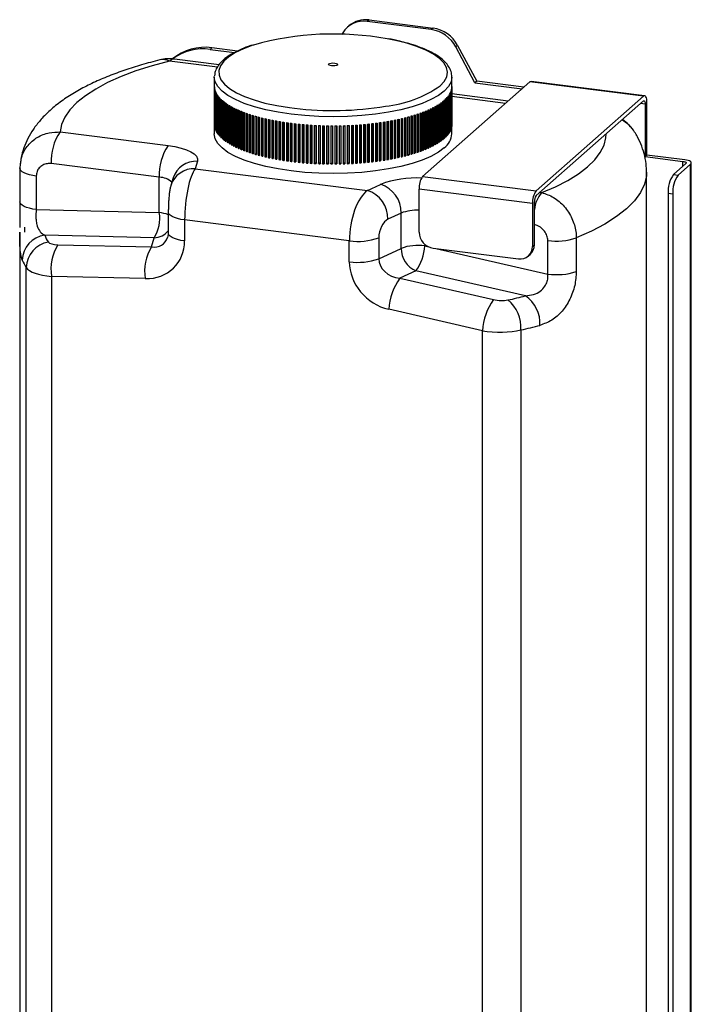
# Model space of a CAD drawing. Header units: millimetres. Extents: x 52 to 248, y 15 to 200.
# Tile 5 of 5: x 204 to 248, y 89 to 153. Entities that reach past the tile are written whole.
import ezdxf

# ---------------------------------------------------------------- set-up
doc = ezdxf.new("R2010")
doc.units = ezdxf.units.MM

msp = doc.modelspace()

# ---------------------------------------------------------------- linework, layer by layer
at = {"color": 7, "linetype": 'Continuous', "lineweight": 25}
for p, q in [((226.709, 153.418), (226.591, 153.314)), ((230.809, 152.783), (226.591, 153.314)), ((226.709, 153.418), (230.926, 152.887)), ((225.386, 153.033), (225.269, 152.929)), ((230.926, 152.887), (230.809, 152.783)), ((224.971, 152.576), (224.903, 152.465)), ((216.346, 151.581), (216.228, 151.477)), ((216.228, 151.477), (217.844, 151.274)), ((218.04, 151.368), (216.346, 151.581)), ((232.547, 151.74), (232.429, 151.636)), ((233.689, 149.277), (232.429, 151.636)), ((232.547, 151.74), (233.807, 149.381)), ((216.707, 150.31), (213.554, 150.707)), ((216.824, 150.468), (213.887, 150.838)), ((216.506, 149.647), (216.508, 149.706)), ((216.506, 149.647), (216.506, 145.903)), ((232.173, 145.903), (232.173, 149.647)), ((233.807, 149.381), (233.689, 149.277)), ((236.925, 148.988), (233.807, 149.381)), ((244.879, 148.421), (237.396, 149.363)), ((216.507, 149.007), (216.507, 146.493)), ((216.51, 148.967), (216.51, 146.453)), ((216.516, 148.916), (216.516, 146.402)), ((216.523, 148.876), (216.523, 146.362)), ((216.534, 148.825), (216.534, 146.311)), ((216.545, 148.785), (216.545, 146.271)), ((216.562, 148.734), (216.562, 146.22)), ((216.577, 148.695), (216.577, 146.18)), ((230.242, 143.094), (237.313, 149.331)), ((232.112, 148.721), (232.112, 146.207)), ((232.126, 148.761), (232.126, 146.247)), ((232.141, 148.812), (232.141, 146.298)), ((232.151, 148.852), (232.151, 146.338)), ((232.161, 148.903), (232.161, 146.389)), ((232.167, 148.943), (232.167, 146.429)), ((232.171, 148.994), (232.171, 146.48)), ((232.173, 149.034), (232.173, 146.52)), ((233.689, 149.277), (236.807, 148.885)), ((244.796, 148.388), (237.313, 149.331)), ((216.6, 148.644), (216.6, 146.13)), ((216.619, 148.604), (216.619, 146.09)), ((216.646, 148.554), (216.646, 146.04)), ((216.67, 148.515), (216.67, 146.001)), ((216.703, 148.465), (216.703, 145.951)), ((216.73, 148.426), (216.73, 145.912)), ((216.768, 148.376), (216.768, 145.862)), ((216.8, 148.338), (216.8, 145.824)), ((216.843, 148.289), (216.843, 145.775)), ((216.878, 148.251), (216.878, 145.736)), ((216.927, 148.202), (216.927, 145.688)), ((216.966, 148.164), (216.966, 145.65)), ((217.019, 148.116), (217.019, 145.602)), ((217.063, 148.079), (217.063, 145.565)), ((231.589, 148.057), (231.589, 145.542)), ((231.646, 148.104), (231.646, 145.59)), ((231.688, 148.141), (231.688, 145.627)), ((231.74, 148.19), (231.74, 145.675)), ((231.778, 148.228), (231.778, 145.713)), ((231.825, 148.276), (231.825, 145.762)), ((231.859, 148.315), (231.859, 145.8)), ((231.901, 148.364), (231.901, 145.85)), ((231.931, 148.402), (231.931, 145.888)), ((231.968, 148.452), (231.968, 145.938)), ((231.994, 148.491), (231.994, 145.977)), ((232.025, 148.541), (232.025, 146.027)), ((232.047, 148.581), (232.047, 146.066)), ((232.073, 148.631), (232.073, 146.117)), ((232.092, 148.671), (232.092, 146.156)), ((235.88, 148.067), (232.173, 148.535)), ((235.708, 147.916), (232.173, 148.361)), ((244.796, 148.388), (237.725, 142.152)), ((237.725, 141.837), (244.796, 148.074)), ((217.121, 148.032), (217.121, 145.518)), ((217.169, 147.995), (217.169, 145.481)), ((217.232, 147.948), (217.232, 145.434)), ((217.283, 147.912), (217.283, 145.398)), ((217.351, 147.866), (217.351, 145.352)), ((217.406, 147.831), (217.406, 145.317)), ((217.479, 147.786), (217.479, 145.272)), ((217.538, 147.751), (217.538, 145.237)), ((217.615, 147.707), (217.615, 145.193)), ((217.677, 147.673), (217.677, 145.158)), ((217.759, 147.629), (217.759, 145.115)), ((217.825, 147.596), (217.825, 145.082)), ((217.912, 147.554), (217.912, 145.039)), ((217.981, 147.521), (217.981, 145.007)), ((218.072, 147.48), (218.072, 144.966)), ((218.144, 147.448), (218.144, 144.934)), ((218.24, 147.408), (218.24, 144.894)), ((230.415, 147.398), (230.415, 144.883)), ((230.49, 147.429), (230.49, 144.915)), ((230.584, 147.469), (230.584, 144.955)), ((230.655, 147.501), (230.655, 144.987)), ((230.745, 147.543), (230.745, 145.029)), ((230.813, 147.576), (230.813, 145.062)), ((230.898, 147.618), (230.898, 145.104)), ((230.963, 147.652), (230.963, 145.138)), ((231.044, 147.695), (231.044, 145.181)), ((231.105, 147.73), (231.105, 145.216)), ((231.181, 147.774), (231.181, 145.26)), ((231.239, 147.809), (231.239, 145.295)), ((231.31, 147.855), (231.31, 145.34)), ((231.364, 147.89), (231.364, 145.376)), ((231.431, 147.936), (231.431, 145.422)), ((231.481, 147.973), (231.481, 145.459)), ((231.542, 148.02), (231.542, 145.505)), ((244.914, 147.863), (244.602, 147.902)), ((244.914, 147.863), (244.914, 144.406)), ((245.032, 144.51), (245.032, 147.967)), ((218.316, 147.377), (218.316, 144.863)), ((218.415, 147.338), (218.415, 144.824)), ((218.494, 147.308), (218.494, 144.794)), ((218.597, 147.27), (218.597, 144.756)), ((218.68, 147.241), (218.68, 144.727)), ((218.787, 147.204), (218.787, 144.69)), ((218.872, 147.176), (218.872, 144.662)), ((218.983, 147.141), (218.983, 144.627)), ((219.071, 147.114), (219.071, 144.599)), ((219.186, 147.08), (219.186, 144.565)), ((219.277, 147.053), (219.277, 144.539)), ((219.395, 147.021), (219.395, 144.507)), ((219.488, 146.996), (219.488, 144.482)), ((219.61, 146.965), (219.61, 144.45)), ((219.706, 146.941), (219.706, 144.426)), ((219.83, 146.911), (219.83, 144.397)), ((219.925, 146.889), (219.925, 144.442)), ((219.929, 146.888), (219.929, 144.374)), ((220.057, 146.86), (220.057, 144.345)), ((220.147, 146.84), (220.147, 144.392)), ((220.158, 146.838), (220.158, 144.324)), ((220.288, 146.811), (220.288, 144.297)), ((220.373, 146.794), (220.373, 144.345)), ((220.391, 146.791), (220.391, 144.277)), ((220.525, 146.765), (220.525, 144.251)), ((220.605, 146.751), (220.605, 144.3)), ((220.63, 146.746), (220.63, 144.232)), ((228.12, 146.759), (228.12, 144.245)), ((228.143, 146.763), (228.143, 144.313)), ((228.225, 146.779), (228.225, 144.264)), ((228.357, 146.804), (228.357, 144.29)), ((228.373, 146.808), (228.373, 144.358)), ((228.46, 146.825), (228.46, 144.311)), ((228.589, 146.852), (228.589, 144.338)), ((228.598, 146.854), (228.598, 144.407)), ((228.69, 146.874), (228.69, 144.36)), ((228.816, 146.903), (228.816, 144.389)), ((228.818, 146.904), (228.818, 144.457)), ((228.914, 146.926), (228.914, 144.412)), ((229.038, 146.957), (229.038, 144.442)), ((229.134, 146.981), (229.134, 144.467)), ((229.254, 147.013), (229.254, 144.498)), ((229.347, 147.038), (229.347, 144.524)), ((229.464, 147.071), (229.464, 144.557)), ((229.554, 147.097), (229.554, 144.583)), ((229.667, 147.132), (229.667, 144.618)), ((229.755, 147.159), (229.755, 144.645)), ((229.865, 147.195), (229.865, 144.681)), ((229.949, 147.223), (229.949, 144.709)), ((230.055, 147.26), (230.055, 144.746)), ((230.136, 147.29), (230.136, 144.776)), ((230.239, 147.328), (230.239, 144.814)), ((230.317, 147.358), (230.317, 144.844)), ((216.507, 146.493), (216.51, 146.493)), ((216.516, 146.402), (216.523, 146.402)), ((216.534, 146.311), (216.545, 146.311)), ((216.562, 146.22), (216.577, 146.221)), ((216.6, 146.13), (216.619, 146.131)), ((220.766, 146.722), (220.766, 144.208)), ((220.841, 146.71), (220.841, 144.258)), ((220.873, 146.704), (220.873, 144.19)), ((221.011, 146.682), (221.011, 144.168)), ((221.081, 146.671), (221.081, 144.218)), ((221.12, 146.665), (221.12, 144.151)), ((221.261, 146.645), (221.261, 144.131)), ((221.325, 146.636), (221.325, 144.182)), ((221.371, 146.629), (221.371, 144.115)), ((221.514, 146.611), (221.514, 144.096)), ((221.573, 146.603), (221.573, 144.148)), ((221.626, 146.596), (221.626, 144.082)), ((221.771, 146.579), (221.771, 144.065)), ((221.824, 146.573), (221.824, 144.118)), ((221.884, 146.566), (221.884, 144.052)), ((222.031, 146.551), (222.031, 144.037)), ((222.078, 146.546), (222.078, 144.09)), ((222.145, 146.539), (222.145, 144.025)), ((222.293, 146.525), (222.293, 144.011)), ((222.335, 146.522), (222.335, 144.065)), ((222.409, 146.515), (222.409, 144.001)), ((222.558, 146.503), (222.558, 143.989)), ((222.595, 146.5), (222.595, 144.043)), ((222.675, 146.494), (222.675, 143.98)), ((222.826, 146.484), (222.826, 143.97)), ((222.857, 146.482), (222.857, 144.024)), ((222.944, 146.477), (222.944, 143.962)), ((223.095, 146.468), (223.095, 143.954)), ((223.12, 146.467), (223.12, 144.009)), ((223.213, 146.462), (223.213, 143.948)), ((223.365, 146.455), (223.365, 143.941)), ((223.385, 146.454), (223.385, 143.996)), ((223.485, 146.45), (223.485, 143.936)), ((223.637, 146.445), (223.637, 143.931)), ((223.651, 146.445), (223.651, 143.986)), ((223.757, 146.442), (223.757, 143.928)), ((223.91, 146.439), (223.91, 143.925)), ((223.918, 146.439), (223.918, 143.98)), ((224.03, 146.437), (224.03, 143.923)), ((224.183, 146.435), (224.183, 143.921)), ((224.185, 146.435), (224.185, 143.977)), ((224.303, 146.435), (224.303, 143.921)), ((224.457, 146.435), (224.457, 143.921)), ((224.573, 146.436), (224.573, 143.977)), ((224.577, 146.436), (224.577, 143.922)), ((224.73, 146.438), (224.73, 143.924)), ((224.84, 146.44), (224.84, 143.982)), ((224.85, 146.44), (224.85, 143.926)), ((225.003, 146.444), (225.003, 143.93)), ((225.107, 146.447), (225.107, 143.989)), ((225.122, 146.448), (225.122, 143.934)), ((225.275, 146.453), (225.275, 143.939)), ((225.373, 146.458), (225.373, 143.999)), ((225.394, 146.459), (225.394, 143.944)), ((225.546, 146.466), (225.546, 143.952)), ((225.637, 146.471), (225.637, 144.013)), ((225.664, 146.472), (225.664, 143.958)), ((225.815, 146.482), (225.815, 143.967)), ((225.9, 146.487), (225.9, 144.03)), ((225.933, 146.489), (225.933, 143.975)), ((226.083, 146.5), (226.083, 143.986)), ((226.161, 146.506), (226.161, 144.049)), ((226.199, 146.509), (226.199, 143.995)), ((226.348, 146.522), (226.348, 144.008)), ((226.42, 146.529), (226.42, 144.072)), ((226.464, 146.533), (226.464, 144.018)), ((226.611, 146.547), (226.611, 144.033)), ((226.676, 146.554), (226.676, 144.098)), ((226.726, 146.559), (226.726, 144.045)), ((226.871, 146.575), (226.871, 144.061)), ((226.93, 146.582), (226.93, 144.126)), ((226.985, 146.588), (226.985, 144.074)), ((227.128, 146.606), (227.128, 144.092)), ((227.18, 146.612), (227.18, 144.158)), ((227.24, 146.62), (227.24, 144.106)), ((227.382, 146.64), (227.382, 144.126)), ((227.427, 146.646), (227.427, 144.192)), ((227.492, 146.656), (227.492, 144.141)), ((227.632, 146.677), (227.632, 144.163)), ((227.67, 146.682), (227.67, 144.23)), ((227.741, 146.694), (227.741, 144.18)), ((227.878, 146.716), (227.878, 144.202)), ((227.909, 146.722), (227.909, 144.27)), ((227.985, 146.735), (227.985, 144.221)), ((232.073, 146.157), (232.092, 146.156)), ((232.112, 146.247), (232.126, 146.247)), ((232.141, 146.338), (232.151, 146.338)), ((232.161, 146.429), (232.167, 146.429)), ((232.171, 146.52), (232.173, 146.52)), ((206.344, 146.032), (213.466, 145.135)), ((216.646, 146.04), (216.67, 146.042)), ((216.703, 145.951), (216.73, 145.953)), ((216.768, 145.862), (216.8, 145.865)), ((216.843, 145.775), (216.878, 145.778)), ((216.927, 145.688), (216.966, 145.692)), ((217.019, 145.602), (217.063, 145.608)), ((217.121, 145.518), (217.169, 145.524)), ((217.232, 145.434), (217.283, 145.442)), ((231.431, 145.466), (231.481, 145.459)), ((231.542, 145.549), (231.589, 145.542)), ((231.646, 145.633), (231.688, 145.627)), ((231.74, 145.718), (231.778, 145.713)), ((231.825, 145.804), (231.859, 145.8)), ((231.901, 145.891), (231.931, 145.888)), ((231.968, 145.979), (231.994, 145.977)), ((232.025, 146.068), (232.047, 146.066)), ((217.351, 145.352), (217.406, 145.362)), ((217.479, 145.272), (217.538, 145.283)), ((217.615, 145.193), (217.677, 145.205)), ((217.759, 145.115), (217.825, 145.13)), ((217.912, 145.039), (217.981, 145.056)), ((218.072, 144.966), (218.144, 144.984)), ((218.24, 144.894), (218.316, 144.914)), ((218.415, 144.824), (218.494, 144.847)), ((230.055, 144.801), (230.136, 144.776)), ((230.239, 144.867), (230.317, 144.844)), ((230.415, 144.935), (230.49, 144.915)), ((230.584, 145.005), (230.655, 144.987)), ((230.745, 145.077), (230.813, 145.062)), ((230.898, 145.152), (230.963, 145.138)), ((231.044, 145.228), (231.105, 145.216)), ((231.181, 145.306), (231.239, 145.295)), ((231.31, 145.385), (231.364, 145.376)), ((218.597, 144.756), (218.68, 144.782)), ((218.787, 144.69), (218.872, 144.719)), ((218.983, 144.627), (219.071, 144.658)), ((219.186, 144.565), (219.277, 144.601)), ((219.395, 144.507), (219.488, 144.546)), ((219.61, 144.45), (219.706, 144.493)), ((219.83, 144.397), (219.925, 144.442)), ((219.925, 144.442), (219.929, 144.441)), ((220.057, 144.345), (220.147, 144.392)), ((220.147, 144.392), (220.158, 144.39)), ((220.288, 144.297), (220.373, 144.345)), ((220.373, 144.345), (220.391, 144.341)), ((220.525, 144.251), (220.605, 144.3)), ((220.605, 144.3), (220.63, 144.295)), ((220.766, 144.208), (220.841, 144.258)), ((220.841, 144.258), (220.873, 144.252)), ((221.011, 144.168), (221.081, 144.218)), ((221.081, 144.218), (221.12, 144.212)), ((221.261, 144.131), (221.325, 144.182)), ((221.325, 144.182), (221.371, 144.175)), ((221.514, 144.096), (221.573, 144.148)), ((221.573, 144.148), (221.626, 144.142)), ((227.128, 144.151), (227.18, 144.158)), ((227.18, 144.158), (227.24, 144.106)), ((227.382, 144.186), (227.427, 144.192)), ((227.427, 144.192), (227.492, 144.141)), ((227.632, 144.224), (227.67, 144.23)), ((227.67, 144.23), (227.741, 144.18)), ((227.878, 144.265), (227.909, 144.27)), ((227.909, 144.27), (227.985, 144.221)), ((228.12, 144.308), (228.143, 144.313)), ((228.143, 144.313), (228.225, 144.264)), ((228.357, 144.355), (228.373, 144.358)), ((228.373, 144.358), (228.46, 144.311)), ((228.589, 144.405), (228.598, 144.407)), ((228.598, 144.407), (228.69, 144.36)), ((228.816, 144.457), (228.818, 144.457)), ((228.818, 144.457), (228.914, 144.412)), ((229.038, 144.508), (229.134, 144.467)), ((229.254, 144.562), (229.347, 144.524)), ((229.464, 144.617), (229.554, 144.583)), ((229.667, 144.676), (229.755, 144.645)), ((229.865, 144.737), (229.949, 144.709)), ((245.032, 144.51), (244.914, 144.406)), ((244.914, 144.406), (247.408, 144.092)), ((247.526, 144.196), (245.032, 144.51)), ((203.688, 143.643), (203.689, 143.665)), ((203.688, 143.643), (203.688, 141.431)), ((212.877, 143.044), (205.754, 143.941)), ((215.391, 144.1), (215.242, 143.605)), ((215.242, 143.605), (226.602, 142.174)), ((221.771, 144.065), (221.824, 144.118)), ((221.824, 144.118), (221.884, 144.111)), ((222.031, 144.037), (222.078, 144.09)), ((222.078, 144.09), (222.145, 144.083)), ((222.293, 144.011), (222.335, 144.065)), ((222.335, 144.065), (222.409, 144.059)), ((222.558, 143.989), (222.595, 144.043)), ((222.595, 144.043), (222.675, 144.037)), ((222.826, 143.97), (222.857, 144.024)), ((222.857, 144.024), (222.944, 144.019)), ((223.095, 143.954), (223.12, 144.009)), ((223.12, 144.009), (223.213, 144.004)), ((223.365, 143.941), (223.385, 143.996)), ((223.385, 143.996), (223.485, 143.992)), ((223.637, 143.931), (223.651, 143.986)), ((223.651, 143.986), (223.757, 143.984)), ((223.91, 143.925), (223.918, 143.98)), ((223.918, 143.98), (224.03, 143.978)), ((224.183, 143.921), (224.185, 143.977)), ((224.185, 143.977), (224.303, 143.976)), ((224.457, 143.976), (224.573, 143.977)), ((224.573, 143.977), (224.577, 143.922)), ((224.73, 143.979), (224.84, 143.982)), ((224.84, 143.982), (224.85, 143.926)), ((225.003, 143.986), (225.107, 143.989)), ((225.107, 143.989), (225.122, 143.934)), ((225.275, 143.995), (225.373, 143.999)), ((225.373, 143.999), (225.394, 143.944)), ((225.546, 144.008), (225.637, 144.013)), ((225.637, 144.013), (225.664, 143.958)), ((225.815, 144.024), (225.9, 144.03)), ((225.9, 144.03), (225.933, 143.975)), ((226.083, 144.043), (226.161, 144.049)), ((226.161, 144.049), (226.199, 143.995)), ((226.348, 144.065), (226.42, 144.072)), ((226.42, 144.072), (226.464, 144.018)), ((226.611, 144.091), (226.676, 144.098)), ((226.676, 144.098), (226.726, 144.045)), ((226.871, 144.12), (226.93, 144.126)), ((226.93, 144.126), (226.985, 144.074)), ((247.602, 143.949), (246.777, 143.221)), ((247.089, 143.182), (247.914, 143.909)), ((247.408, 143.778), (247.408, 144.092)), ((247.914, 36.429), (247.914, 143.909)), ((247.957, 36.508), (247.957, 143.988)), ((204.766, 143.123), (204.766, 140.911)), ((212.877, 140.719), (212.877, 143.044)), ((213.794, 143.007), (213.646, 142.512)), ((230.242, 143.094), (237.725, 142.152)), ((245.006, 60.422), (245.006, 143.389)), ((246.777, 143.221), (247.089, 143.182)), ((226.602, 142.174), (227.474, 142.578)), ((237.489, 141.315), (230.006, 142.258)), ((230.006, 139.43), (230.006, 142.258)), ((237.964, 142.049), (238.093, 142.032)), ((246.736, 141.927), (246.424, 141.967)), ((246.424, 141.967), (246.424, 36.372)), ((246.736, 141.927), (246.736, 36.333)), ((204.766, 140.911), (212.877, 140.719)), ((237.489, 141.315), (237.489, 138.487)), ((237.607, 138.591), (237.607, 141.419)), ((213.472, 140.747), (213.472, 139.365)), ((228.827, 140.682), (227.955, 140.278)), ((228.827, 138.357), (228.827, 140.682)), ((204.009, 139.42), (204.01, 139.755)), ((214.55, 140.227), (214.55, 138.845)), ((225.408, 138.859), (214.55, 140.227)), ((203.673, 139.42), (203.673, 60.422)), ((212.544, 139.048), (205.32, 139.219)), ((212.364, 138.448), (212.544, 139.048)), ((227.351, 139.055), (227.351, 137.673)), ((240.375, 139.043), (240.375, 136.831)), ((206.192, 138.594), (212.364, 138.448)), ((225.408, 137.477), (225.408, 138.859)), ((227.351, 137.673), (228.827, 138.357)), ((230.381, 138.627), (230.381, 138.514)), ((230.381, 138.514), (230.652, 138.452)), ((230.941, 138.369), (236.554, 137.662)), ((231.104, 138.348), (238.492, 136.662)), ((237.489, 138.487), (237.607, 138.591)), ((238.492, 136.662), (238.492, 138.874)), ((237.215, 137.855), (237.333, 137.959)), ((204.108, 59.016), (204.108, 137.087)), ((205.776, 136.506), (205.776, 58.366)), ((211.948, 136.36), (205.776, 136.506)), ((229.797, 136.875), (228.741, 136.385)), ((228.741, 136.385), (234.913, 134.976)), ((237.021, 135.225), (229.797, 136.875)), ((234.182, 132.927), (228.01, 134.336)), ((234.182, 54.787), (234.182, 132.927)), ((236.723, 132.978), (236.723, 54.907))]:
    msp.add_line(p, q, dxfattribs=at)
at = {"color": 7, "linetype": 'Continuous', "lineweight": 25, "flags": 128}
for points in [[(231.392, 149.071), (231.666, 149.366), (231.829, 149.671), (231.879, 149.98), (231.814, 150.289), (231.636, 150.592), (231.347, 150.886), (230.952, 151.166), (230.457, 151.428), (229.869, 151.668), (229.197, 151.881), (228.452, 152.066), (227.911, 152.173)], [(219.08, 151.76), (219.047, 151.749), (218.427, 151.519), (217.897, 151.265), (217.465, 150.991), (217.136, 150.701), (216.917, 150.401), (216.811, 150.093), (216.819, 149.784), (216.94, 149.477), (217.174, 149.178), (217.516, 148.89), (217.962, 148.619), (218.505, 148.368), (219.136, 148.141), (219.846, 147.941), (220.624, 147.773), (221.458, 147.637), (221.788, 147.595)], [(213.554, 150.707), (212.404, 150.394), (211.335, 150.052), (210.354, 149.681), (209.469, 149.284), (208.684, 148.864), (208.006, 148.425), (207.439, 147.968), (206.986, 147.497), (206.651, 147.015), (206.437, 146.526), (206.344, 146.032)], [(213.887, 150.838), (213.738, 150.821), (213.554, 150.707)], [(224.62, 150.447), (224.558, 150.414), (224.463, 150.391), (224.349, 150.382), (224.233, 150.389), (224.134, 150.409), (224.066, 150.441), (224.04, 150.479), (224.059, 150.518), (224.121, 150.551), (224.216, 150.573), (224.33, 150.582), (224.446, 150.576), (224.545, 150.555), (224.613, 150.523), (224.639, 150.485), (224.62, 150.447)], [(232.173, 149.645), (232.117, 149.335), (231.947, 149.025), (231.667, 148.724), (231.28, 148.436), (230.791, 148.166), (230.209, 147.918), (229.541, 147.695), (228.797, 147.5), (227.988, 147.337), (227.126, 147.207), (226.223, 147.113), (225.292, 147.056), (224.348, 147.036), (223.404, 147.055), (222.473, 147.111), (221.57, 147.205), (220.707, 147.334), (219.897, 147.497), (219.152, 147.691), (218.482, 147.914), (217.898, 148.162), (217.408, 148.431), (217.018, 148.719), (216.736, 149.019), (216.564, 149.33), (216.506, 149.644), (216.506, 149.647)], [(237.313, 149.331), (237.359, 149.359), (237.396, 149.363)], [(245.032, 147.967), (245.027, 148.086), (245.014, 148.192), (244.992, 148.281), (244.963, 148.351), (244.927, 148.397), (244.886, 148.419), (244.842, 148.416), (244.796, 148.388)], [(244.796, 148.074), (244.819, 148.088), (244.841, 148.089), (244.862, 148.078), (244.879, 148.055), (244.894, 148.02), (244.905, 147.976), (244.912, 147.922), (244.914, 147.863)], [(231.667, 144.98), (231.28, 144.692), (230.791, 144.422), (230.209, 144.174), (229.541, 143.951), (228.797, 143.756), (227.988, 143.593), (227.126, 143.463), (226.223, 143.369), (225.292, 143.311), (224.348, 143.292), (223.404, 143.311), (222.473, 143.367), (221.57, 143.461), (220.707, 143.59), (219.897, 143.753), (219.152, 143.947), (218.482, 144.17), (217.898, 144.418), (217.408, 144.687), (217.018, 144.975), (216.736, 145.275), (216.564, 145.586), (216.506, 145.9), (216.506, 145.903)], [(238.093, 142.032), (239.002, 142.423), (239.812, 142.837), (240.517, 143.272), (241.112, 143.725), (241.593, 144.193), (241.957, 144.672), (242.201, 145.16), (242.324, 145.653), (242.34, 145.907)], [(213.466, 145.135), (213.909, 145.065), (214.312, 144.972), (214.664, 144.858), (214.955, 144.727), (215.179, 144.581), (215.328, 144.425), (215.399, 144.264), (215.391, 144.1)], [(247.914, 143.909), (247.948, 143.952), (247.957, 143.995), (247.94, 144.038), (247.898, 144.079), (247.833, 144.117), (247.747, 144.15), (247.643, 144.177), (247.526, 144.196)], [(204.766, 143.123), (204.53, 143.16), (204.315, 143.209), (204.125, 143.268), (203.965, 143.336), (203.839, 143.412), (203.75, 143.493), (203.699, 143.578), (203.688, 143.643)], [(247.408, 144.092), (247.467, 144.082), (247.519, 144.069), (247.562, 144.053), (247.594, 144.034), (247.615, 144.013), (247.624, 143.991), (247.619, 143.97), (247.602, 143.949)], [(245.006, 143.389), (244.992, 143.136), (244.864, 142.582), (244.602, 142.033), (244.207, 141.492), (243.684, 140.964), (243.034, 140.452), (242.263, 139.959), (241.374, 139.488), (240.375, 139.043)], [(204.766, 140.911), (204.53, 140.948), (204.315, 140.996), (204.125, 141.056), (203.965, 141.124), (203.839, 141.2), (203.75, 141.281), (203.699, 141.366), (203.688, 141.431)], [(214.55, 140.227), (214.304, 140.266), (214.08, 140.318), (213.885, 140.381), (213.723, 140.454), (213.598, 140.535), (213.515, 140.622), (213.476, 140.712), (213.472, 140.747)], [(214.55, 138.845), (214.304, 138.884), (214.08, 138.936), (213.885, 138.999), (213.723, 139.072), (213.598, 139.153), (213.515, 139.239), (213.476, 139.329), (213.472, 139.365)]]:
    msp.add_lwpolyline(points, dxfattribs=at)
at = {"color": 7, "linetype": 'Continuous', "lineweight": 25}
for centre, radius, start, end in [((226.347, 151.703), 1.629, 81.38359, 147.63538), ((226.473, 151.766), 1.669, 81.86413, 130.63866), ((230.495, 150.623), 2.183, 27.66257, 81.74788), ((230.613, 150.726), 2.183, 27.66257, 81.74788), ((224.389, 132.854), 19.637, 79.66698, 105.68458), ((215.873, 148.277), 3.338, 81.8518, 129.5115), ((215.751, 148.178), 3.333, 81.77495, 126.68567), ((213.554, 148.193), 2.667, 82.81924, 104.00838), ((213.129, 149.844), 0.961, 63.77961, 103.24083), ((217.382, 149.046), 0.876, 182.56912, 185.19145), ((217.411, 149.05), 0.905, 188.51716, 191.08241), ((217.465, 149.062), 0.961, 194.3059, 196.77102), ((217.544, 149.089), 1.044, 199.8433, 202.17555), ((226.946, 155.477), 7.798, 276.21031, 304.76398), ((231.161, 149.079), 1.017, 339.38647, 341.76065), ((231.232, 149.057), 0.942, 344.88183, 347.38042), ((231.279, 149.048), 0.894, 350.63978, 353.22674), ((231.301, 149.046), 0.872, 356.57149, 359.20135), ((217.647, 149.134), 1.157, 205.06228, 207.24074), ((217.774, 149.203), 1.3, 209.92252, 211.93733), ((217.922, 149.3), 1.478, 214.40781, 216.25815), ((218.091, 149.429), 1.691, 218.52093, 220.21247), ((218.279, 149.595), 1.941, 222.27787, 223.8204), ((218.485, 149.799), 2.232, 225.70266, 227.10817), ((218.708, 150.046), 2.564, 228.82336, 230.10464), ((229.806, 150.247), 2.824, 307.94264, 309.144), ((230.039, 149.969), 2.462, 310.75132, 312.06793), ((230.256, 149.735), 2.142, 313.83072, 315.27536), ((230.458, 149.542), 1.863, 317.21006, 318.7954), ((230.64, 149.387), 1.624, 320.91771, 322.65525), ((230.803, 149.268), 1.422, 324.97852, 326.87705), ((230.945, 149.18), 1.255, 329.40992, 331.47348), ((231.065, 149.118), 1.12, 334.21695, 336.4423), ((218.945, 150.338), 2.94, 231.66917, 232.83889), ((219.194, 150.675), 3.359, 234.26862, 235.3388), ((219.453, 151.06), 3.824, 236.64853, 237.63023), ((219.721, 151.493), 4.333, 238.83342, 239.73664), ((219.995, 151.974), 4.886, 240.84541, 241.67908), ((220.273, 152.501), 5.483, 242.70417, 243.4762), ((220.554, 153.075), 6.121, 244.4271, 245.14446), ((220.834, 153.693), 6.799, 246.02954, 246.69836), ((221.112, 154.352), 7.515, 247.52495, 248.15061), ((224.329, 168.853), 21.41, 263.18347, 279.30139), ((227.649, 154.153), 7.3, 292.26819, 292.90608), ((227.928, 153.506), 6.595, 293.74922, 294.43178), ((228.208, 152.901), 5.928, 295.33548, 296.0683), ((228.488, 152.341), 5.302, 297.04019, 297.82965), ((228.765, 151.827), 4.718, 298.87839, 299.73173), ((229.038, 151.36), 4.178, 300.86719, 301.7926), ((229.303, 150.942), 3.682, 303.02593, 304.03265), ((229.56, 150.571), 3.231, 305.37634, 306.47471), ((221.387, 155.049), 8.264, 248.92515, 249.51238), ((221.655, 155.782), 9.045, 250.24055, 250.7935), ((221.916, 156.545), 9.851, 251.48027, 252.00261), ((222.167, 157.335), 10.68, 252.65238, 253.14733), ((222.408, 158.146), 11.526, 253.76398, 254.23441), ((222.637, 158.973), 12.384, 254.82138, 255.26982), ((222.853, 159.81), 13.249, 255.83018, 256.25889), ((223.055, 160.652), 14.114, 256.79536, 257.20637), ((223.241, 161.491), 14.974, 257.72138, 258.11649), ((223.413, 162.323), 15.824, 258.61226, 258.9931), ((223.568, 163.141), 16.656, 259.4716, 259.83965), ((225.155, 162.901), 16.412, 280.40731, 280.77899), ((225.315, 162.079), 15.574, 281.26239, 281.64728), ((225.491, 161.244), 14.721, 282.14852, 282.54814), ((225.683, 160.403), 13.859, 283.06925, 283.48529), ((225.888, 159.562), 12.993, 284.02854, 284.46286), ((226.108, 158.728), 12.13, 285.03077, 285.48546), ((226.341, 157.905), 11.275, 286.08085, 286.55825), ((226.585, 157.1), 10.434, 287.18429, 287.68702), ((226.839, 156.317), 9.611, 288.34728, 288.87831), ((227.103, 155.562), 8.811, 289.57681, 290.13948), ((227.373, 154.84), 8.04, 290.88079, 291.47891), ((242.263, 144.797), 2.313, 32.12773, 61.17071), ((241.961, 144.614), 2.667, 32.02578, 57.06056), ((217.382, 146.532), 0.876, 182.56912, 185.19145), ((217.411, 146.536), 0.905, 188.51716, 191.08241), ((217.465, 146.548), 0.961, 194.3059, 196.77102), ((217.544, 146.574), 1.044, 199.8433, 202.17555), ((217.647, 146.62), 1.157, 205.06228, 207.24074), ((223.708, 163.938), 17.465, 260.30266, 260.65926), ((223.831, 164.708), 18.245, 261.10842, 261.45478), ((223.939, 165.445), 18.99, 261.8916, 262.22884), ((224.032, 166.143), 19.694, 262.65467, 262.98382), ((224.11, 166.796), 20.352, 263.39993, 263.72195), ((224.174, 167.4), 20.959, 264.12952, 264.44529), ((224.226, 167.948), 21.51, 264.84541, 265.15577), ((224.265, 168.437), 22.001, 265.54948, 265.8552), ((224.295, 168.863), 22.427, 266.24347, 266.54531), ((224.315, 169.221), 22.786, 266.92907, 267.22773), ((224.328, 169.509), 23.074, 267.60787, 267.90404), ((224.336, 169.724), 23.289, 268.28142, 268.57576), ((224.339, 169.865), 23.43, 268.95122, 269.24438), ((224.34, 169.93), 23.495, 269.61874, 269.91136), ((224.34, 169.918), 23.484, 270.28544, 270.57815), ((224.341, 169.831), 23.396, 270.95275, 271.24619), ((224.345, 169.668), 23.233, 271.62214, 271.91695), ((224.354, 169.431), 22.996, 272.29506, 272.59189), ((224.369, 169.122), 22.687, 272.97301, 273.27253), ((224.392, 168.744), 22.308, 273.65753, 273.96044), ((224.424, 168.299), 21.862, 274.35022, 274.65723), ((224.467, 167.792), 21.353, 275.05273, 275.3646), ((224.522, 167.227), 20.785, 275.76681, 276.08434), ((224.591, 166.608), 20.163, 276.49431, 276.81834), ((224.673, 165.941), 19.491, 277.23719, 277.56863), ((224.77, 165.231), 18.774, 277.99757, 278.33739), ((224.883, 164.484), 18.018, 278.7777, 279.12696), ((225.011, 163.705), 17.229, 279.58006, 279.9399), ((231.065, 146.604), 1.12, 334.21695, 336.4423), ((231.161, 146.565), 1.017, 339.38647, 341.76065), ((231.232, 146.543), 0.942, 344.88183, 347.38042), ((231.279, 146.534), 0.894, 350.63978, 353.22674), ((231.301, 146.532), 0.872, 356.57149, 359.20135), ((209.029, 144.147), 3.281, 144.93094, 183.59311), ((217.774, 146.689), 1.3, 209.92252, 211.93733), ((217.922, 146.786), 1.478, 214.40781, 216.25815), ((218.091, 146.915), 1.691, 218.52093, 220.21247), ((218.279, 147.081), 1.941, 222.27787, 223.8204), ((218.485, 147.285), 2.232, 225.70266, 227.10817), ((218.708, 147.532), 2.564, 228.82336, 230.10464), ((218.945, 147.824), 2.94, 231.66917, 232.83889), ((229.56, 148.057), 3.231, 305.37634, 306.47471), ((229.806, 147.733), 2.824, 307.94264, 309.144), ((230.039, 147.455), 2.462, 310.75132, 312.06793), ((230.907, 145.997), 1.269, 306.77643, 355.77567), ((230.256, 147.221), 2.142, 313.83072, 315.27536), ((230.458, 147.028), 1.863, 317.21006, 318.7954), ((230.64, 146.873), 1.624, 320.91771, 322.65525), ((230.803, 146.754), 1.422, 324.97852, 326.87705), ((230.945, 146.666), 1.255, 329.40992, 331.47348), ((216.152, 143.25), 3.281, 144.93094, 183.59311), ((219.194, 148.161), 3.359, 234.26862, 235.3388), ((219.453, 148.546), 3.824, 236.64853, 237.63023), ((219.721, 148.979), 4.333, 238.83342, 239.73664), ((219.995, 149.459), 4.886, 240.84541, 241.67908), ((220.273, 149.987), 5.483, 242.70417, 243.4762), ((220.554, 150.561), 6.121, 244.4271, 245.14446), ((220.834, 151.178), 6.799, 246.02954, 246.69836), ((221.112, 151.838), 7.515, 247.52495, 248.15061), ((221.387, 152.535), 8.264, 248.92515, 249.51238), ((227.373, 152.326), 8.04, 290.88079, 291.47891), ((227.649, 151.639), 7.3, 292.26819, 292.90608), ((227.928, 150.992), 6.595, 293.74922, 294.43178), ((228.208, 150.387), 5.928, 295.33548, 296.0683), ((228.488, 149.827), 5.302, 297.04019, 297.82965), ((228.765, 149.313), 4.718, 298.87839, 299.73173), ((229.038, 148.846), 4.178, 300.86719, 301.7926), ((229.303, 148.427), 3.682, 303.02593, 304.03265), ((221.655, 153.268), 9.045, 250.24055, 250.7935), ((221.916, 154.031), 9.851, 251.48027, 252.00261), ((222.167, 154.821), 10.68, 252.65238, 253.14733), ((222.408, 155.632), 11.526, 253.76398, 254.23441), ((222.637, 156.459), 12.384, 254.82138, 255.26982), ((222.853, 157.296), 13.249, 255.83018, 256.25889), ((223.055, 158.137), 14.114, 256.79536, 257.20637), ((223.241, 158.977), 14.974, 257.72138, 258.11649), ((223.413, 159.809), 15.824, 258.61226, 258.9931), ((223.568, 160.627), 16.656, 259.4716, 259.83965), ((223.708, 161.424), 17.465, 260.30266, 260.65926), ((223.831, 162.194), 18.245, 261.10842, 261.45478), ((224.77, 162.717), 18.774, 277.99757, 278.33739), ((224.883, 161.969), 18.018, 278.7777, 279.12696), ((225.011, 161.191), 17.229, 279.58006, 279.9399), ((225.155, 160.387), 16.412, 280.40731, 280.77899), ((225.315, 159.565), 15.574, 281.26239, 281.64728), ((225.491, 158.73), 14.721, 282.14852, 282.54814), ((225.683, 157.889), 13.859, 283.06925, 283.48529), ((225.888, 157.048), 12.993, 284.02854, 284.46286), ((226.108, 156.213), 12.13, 285.03077, 285.48546), ((226.341, 155.391), 11.275, 286.08085, 286.55825), ((226.585, 154.585), 10.434, 287.18429, 287.68702), ((226.839, 153.803), 9.611, 288.34728, 288.87831), ((227.103, 153.048), 8.811, 289.57681, 290.13948), ((215.144, 142.036), 1.572, 86.42926, 163.38073), ((215.293, 142.53), 1.573, 86.44838, 162.33837), ((223.939, 162.931), 18.99, 261.8916, 262.22884), ((224.032, 163.629), 19.694, 262.65467, 262.98382), ((224.11, 164.282), 20.352, 263.39993, 263.72195), ((224.174, 164.886), 20.959, 264.12952, 264.44529), ((224.226, 165.434), 21.51, 264.84541, 265.15577), ((224.265, 165.923), 22.001, 265.54948, 265.8552), ((224.295, 166.349), 22.427, 266.24347, 266.54531), ((224.315, 166.707), 22.786, 266.92907, 267.22773), ((224.328, 166.995), 23.074, 267.60787, 267.90404), ((224.336, 167.21), 23.289, 268.28142, 268.57576), ((224.339, 167.351), 23.43, 268.95122, 269.24438), ((224.34, 167.416), 23.495, 269.61874, 269.91136), ((224.34, 167.404), 23.484, 270.28544, 270.57815), ((224.341, 167.317), 23.396, 270.95275, 271.24619), ((224.345, 167.154), 23.233, 271.62214, 271.91695), ((224.354, 166.917), 22.996, 272.29506, 272.59189), ((224.369, 166.608), 22.687, 272.97301, 273.27253), ((224.392, 166.23), 22.308, 273.65753, 273.96044), ((224.424, 165.785), 21.862, 274.35022, 274.65723), ((224.467, 165.278), 21.353, 275.05273, 275.3646), ((224.522, 164.713), 20.785, 275.76681, 276.08434), ((224.591, 164.094), 20.163, 276.49431, 276.81834), ((224.673, 163.427), 19.491, 277.23719, 277.56863), ((212.861, 141.766), 1.278, 48.42884, 89.27405), ((229.828, 136.21), 6.789, 87.1605, 110.28636), ((231.316, 142.34), 1.313, 144.93094, 183.59311), ((248.389, 142.09), 1.969, 144.93094, 183.59311), ((248.701, 142.051), 1.969, 144.93094, 183.59311), ((226.864, 140.712), 1.964, 359.14848, 71.90318), ((225.992, 140.307), 1.964, 359.14848, 71.90318), ((238.799, 141.398), 1.313, 144.93094, 183.59311), ((238.262, 141.46), 0.656, 144.93094, 183.59311), ((239.751, 140.645), 2.162, 140.09644, 172.62978), ((210.531, 140.318), 2.38, 327.7658, 9.7058), ((212.664, 138.607), 2.122, 67.61589, 84.25137), ((229.842, 138.045), 2.826, 86.67673, 111.05534), ((205.53, 137.542), 1.69, 97.1385, 178.70506), ((212.472, 140.339), 1.292, 273.19374, 320.7296), ((225.995, 142.776), 3.961, 261.47594, 290.0143), ((231.098, 139.45), 1.092, 181.05871, 261.76054), ((239.077, 142.929), 4.097, 261.79949, 288.47282), ((205.84, 137.059), 1.732, 99.09212, 179.05669), ((208.708, 137.008), 2.975, 147.7658, 189.7058), ((214.881, 136.862), 2.975, 147.7658, 189.7058), ((229.911, 135.38), 3.169, 81.47594, 110.0143), ((230.431, 138.348), 1.604, 179.66076, 246.70908), ((227.31, 138.685), 3.075, 323.93619, 356.80043), ((236.676, 138.467), 0.814, 261.39863, 1.42061), ((236.774, 138.577), 0.834, 312.15804, 0.97766), ((225.995, 141.394), 3.961, 261.47594, 290.0143), ((231.848, 134.122), 3.844, 143.93619, 176.80043), ((239.077, 140.717), 4.097, 261.79949, 288.47282), ((235.766, 133.398), 2.217, 356.92314, 55.51726), ((238.021, 132.713), 3.844, 143.93619, 176.80043), ((234.397, 133.141), 2.332, 356.00156, 50.95213)]:
    msp.add_arc(centre, radius, start, end, dxfattribs=at)
for centre, major_axis, ratio, start_param, end_param in [((215.242, 141.091), (0.239, 2.658), 0.244426, 0.35266, 1.923456), ((226.602, 139.659), (0.441, 2.632), 0.421374, 0.378531, 1.949327), ((227.955, 139.335), (0.255, 0.973), 0.56303, 0.435264, 2.00606), ((224.166, 141.858), (18.988, 2.088), 0.320013, 3.233668, 3.311963), ((212.234, 139.731), (-0.921, 1.077), 0.78055, 2.415657, 3.593185), ((206.545, 138.932), (0.999, 0.11), 0.320013, 3.311963, 4.315839), ((211.645, 139.211), (2.313, -2.003), 0.877765, 5.467208, 6.933285), ((228.903, 137.631), (1.549, -0.121), 0.808355, 3.204583, 4.67066), ((224.34, 140.289), (20.656, 2.09), 0.32133, 3.236345, 3.314641), ((206.718, 137.363), (2.666, 0.111), 0.329135, 3.333496, 4.337372), ((228.313, 137.111), (2.313, -2.003), 0.877765, 3.791692, 5.257769), ((224.481, 141.818), (18.987, -1.801), 0.388201, 5.391711, 5.470006), ((235.267, 135.313), (0.999, -0.095), 0.388201, 4.387835, 5.391711), ((224.34, 140.289), (20.655, -1.794), 0.384033, 5.388247, 5.466542), ((235.125, 133.784), (2.666, -0.092), 0.354651, 4.363264, 5.36714)]:
    msp.add_ellipse(centre, major_axis=major_axis, ratio=ratio, start_param=start_param, end_param=end_param, dxfattribs=at)
for points, knots in [([(229.238, 151.882), (229.071, 151.928), (228.671, 152.037), (228.235, 152.133), (227.961, 152.175), (227.958, 152.176)], [0, 0, 0, 0, 0.415377, 0.994393, 1, 1, 1, 1]), ([(218.968, 151.741), (218.947, 151.735), (218.7, 151.662), (218.29, 151.495), (217.751, 151.24), (217.365, 150.999), (217.172, 150.838), (217.103, 150.781)], [0, 0, 0, 0, 0.024743, 0.296805, 0.570641, 0.846805, 1, 1, 1, 1]), ([(232.16, 149.645), (232.162, 149.714), (232.166, 149.899), (232.058, 150.19), (231.859, 150.507), (231.562, 150.81), (231.167, 151.098), (230.678, 151.369), (230.099, 151.613), (229.615, 151.784), (229.306, 151.864), (229.238, 151.882)], [0, 0, 0, 0, 0.06905, 0.184093, 0.301631, 0.42665, 0.558702, 0.693715, 0.828346, 0.962022, 1, 1, 1, 1]), ([(212.908, 150.78), (212.703, 150.727), (212.099, 150.573), (211.139, 150.291), (210.052, 149.92), (209.023, 149.51), (208.055, 149.058), (207.152, 148.557), (206.321, 148.002), (205.611, 147.418), (205.029, 146.82), (204.571, 146.228), (204.207, 145.618), (203.939, 144.99), (203.771, 144.43), (203.732, 144.075), (203.717, 143.942)], [0, 0, 0, 0, 0.042473, 0.124702, 0.207597, 0.291501, 0.376618, 0.463087, 0.550752, 0.638247, 0.711682, 0.780121, 0.844355, 0.905474, 0.964536, 1, 1, 1, 1]), ([(217.103, 150.781), (217.044, 150.726), (216.87, 150.564), (216.673, 150.289), (216.535, 149.986), (216.526, 149.799), (216.522, 149.725)], [0, 0, 0, 0, 0.179592, 0.523131, 0.811836, 1, 1, 1, 1]), ([(203.733, 143.915), (203.754, 144.099), (203.805, 144.549), (204.192, 145.173), (204.811, 145.707), (205.566, 146.014), (206.101, 146.027), (206.344, 146.032)], [0, 0, 0, 0, 0.15015, 0.367531, 0.586385, 0.81258, 1, 1, 1, 1]), ([(244.993, 143.393), (244.995, 143.516), (245.001, 143.868), (244.9, 144.443), (244.703, 145.1), (244.463, 145.625), (244.284, 145.924), (244.221, 146.028)], [0, 0, 0, 0, 0.130158, 0.373979, 0.617897, 0.866583, 1, 1, 1, 1]), ([(203.714, 143.917), (203.702, 143.854), (203.684, 143.763), (203.692, 143.671), (203.695, 143.643)], [0, 0, 0, 0, 0.6939723, 1, 1, 1, 1]), ([(205.754, 143.941), (205.664, 143.946), (205.466, 143.956), (205.185, 143.862), (204.953, 143.678), (204.796, 143.425), (204.776, 143.224), (204.766, 143.123)], [0, 0, 0, 0, 0.17956, 0.394273, 0.598968, 0.799408, 1, 1, 1, 1]), ([(213.646, 142.512), (213.627, 142.44), (213.584, 142.28), (213.546, 142.033), (213.512, 141.727), (213.488, 141.37), (213.474, 141.036), (213.473, 140.831), (213.472, 140.747)], [0, 0, 0, 0, 0.136256, 0.304494, 0.50047, 0.681426, 0.869608, 1, 1, 1, 1]), ([(238.093, 142.032), (238.36, 141.945), (238.897, 141.77), (239.608, 141.145), (240.12, 140.35), (240.349, 139.61), (240.368, 139.184), (240.375, 139.043)], [0, 0, 0, 0, 0.225521, 0.45409, 0.678869, 0.894301, 1, 1, 1, 1]), ([(203.688, 141.427), (203.688, 141.306), (203.688, 141.02), (203.683, 140.536), (203.677, 140.084), (203.676, 139.823), (203.675, 139.732)], [0, 0, 0, 0, 0.221376, 0.527227, 0.835823, 1, 1, 1, 1]), ([(204.766, 140.911), (204.757, 140.831), (204.737, 140.634), (204.739, 140.4), (204.759, 140.141), (204.787, 139.977), (204.87, 139.693), (205.022, 139.404), (205.217, 139.283), (205.32, 139.219)], [0, 0, 0, 0, 0.105565, 0.260867, 0.282852, 0.439145, 0.48175, 0.726071, 1, 1, 1, 1]), ([(238.492, 138.874), (238.49, 138.926), (238.481, 139.087), (238.382, 139.361), (238.16, 139.646), (237.885, 139.845), (237.688, 139.892), (237.607, 139.911)], [0, 0, 0, 0, 0.110954, 0.338166, 0.578459, 0.826905, 1, 1, 1, 1]), ([(203.84, 137.58), (203.795, 137.736), (203.728, 137.968), (203.689, 138.501), (203.673, 138.923), (203.675, 139.268), (203.676, 139.42)], [0, 0, 0, 0, 0.4183373, 0.6227201, 0.8335542, 1, 1, 1, 1]), ([(213.472, 139.365), (213.472, 139.33), (213.469, 139.222), (213.443, 139.138), (213.426, 139.082)], [0, 0, 0, 0, 0.324045, 1, 1, 1, 1]), ([(237.021, 135.225), (237.202, 135.246), (237.545, 135.286), (237.993, 135.503), (238.302, 135.813), (238.429, 136.084), (238.495, 136.336), (238.509, 136.505), (238.495, 136.64), (238.492, 136.662)], [0, 0, 0, 0, 0.241747, 0.455662, 0.644262, 0.790648, 0.822794, 0.971782, 1, 1, 1, 1]), ([(240.375, 136.831), (240.354, 136.522), (240.311, 135.898), (239.968, 134.963), (239.446, 134.17), (238.767, 133.565), (238.245, 133.375), (237.979, 133.279)], [0, 0, 0, 0, 0.189697, 0.383032, 0.580146, 0.786516, 1, 1, 1, 1])]:
    msp.add_open_spline(points, degree=3, knots=knots, dxfattribs=at)

doc.saveas('drawing.dxf')
